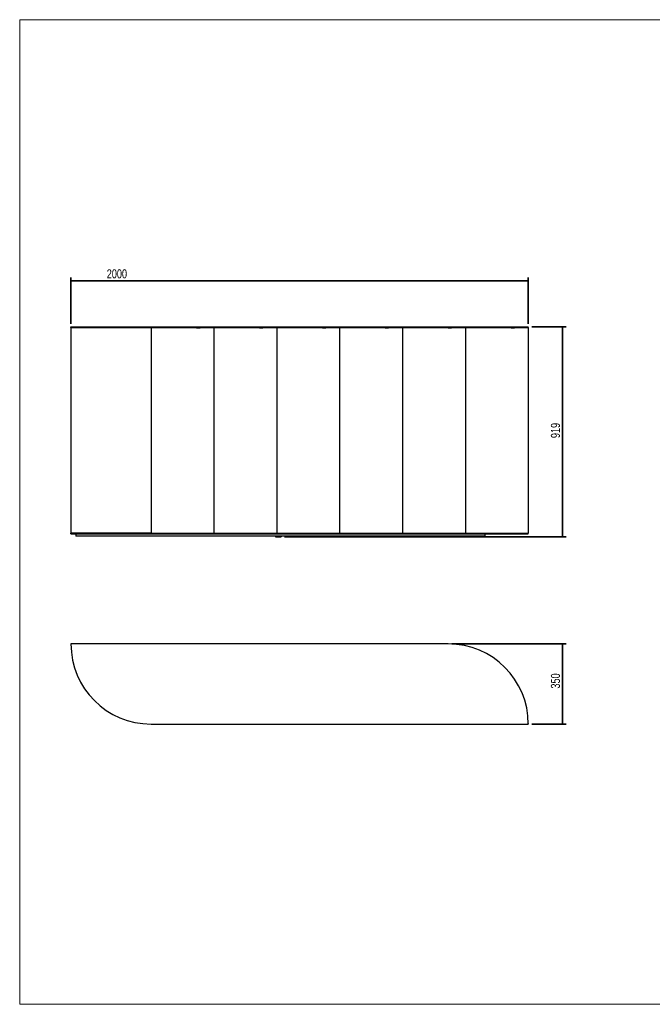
# Model space of a CAD drawing. Header units: millimetres. Extents: x 5 to 415, y 5 to 292.
# Tile 1 of 2: x 5 to 189, y 5 to 292. Entities that reach past the tile are written whole.
import ezdxf

# ---------------------------------------------------------------- set-up
doc = ezdxf.new("R2010")
doc.units = ezdxf.units.MM
doc.layers.add('CONTORNI', color=7, linetype='Continuous', lineweight=35)
doc.layers.add('TABELLA', color=7, linetype='Continuous')
doc.styles.add('SLDTEXTSTYLE0', font='TXT', dxfattribs={"width": 0.75})
doc.dimstyles.new('SLDDIMSTYLE0', dxfattribs={"dimtxt": 2.645833, "dimasz": 2, "dimexe": 0, "dimexo": 0.0625, "dimgap": 0.661458, "dimtad": 1, "dimdec": 1, "dimlfac": 15, "dimrnd": 1e-09, "dimzin": 12, "dimdsep": 46, "dimtxsty": 'SLDTEXTSTYLE0', "dimsah": 1, "dimcen": 0.09, "dimadec": 0, "dimazin": 3, "dimtfac": 1, "dimtdec": 1, "dimtofl": 0, "dimtmove": 0, "dimatfit": 3, "dimfxl": 0, "dimfrac": 2, "dimtolj": 1, "dimtzin": 12, "dimarcsym": 0})

# ---------------------------------------------------------------- blocks, each defined once
blk = doc.blocks.new('_D')
at = {"layer": 'CONTORNI'}
for p, q in [((19.96, 203.31), (19.96, 216.84)), ((153.29, 215.84), (19.96, 215.84)), ((153.29, 203.31), (153.29, 216.84))]:
    blk.add_line(p, q, dxfattribs=at)
for points in [[(19.96, 215.84), (21.96, 215.59), (21.96, 216.09)], [(153.29, 215.84), (151.29, 216.09), (151.29, 215.59)]]:
    blk.add_solid(points, dxfattribs=at)
at = {"layer": 'CONTORNI', "insert": (30.39, 219.25), "char_height": 2.646, "attachment_point": 1, "style": 'SLDTEXTSTYLE0'}
blk.add_mtext('2000', dxfattribs=at)
blk = doc.blocks.new('_D_1')
at = {"layer": 'CONTORNI'}
for p, q in [((154.29, 202.51), (164.29, 202.51)), ((163.29, 202.51), (163.29, 141.24)), ((82.22, 141.24), (164.29, 141.24))]:
    blk.add_line(p, q, dxfattribs=at)
for points in [[(163.29, 202.51), (163.04, 200.51), (163.54, 200.51)], [(163.29, 141.24), (163.54, 143.24), (163.04, 143.24)]]:
    blk.add_solid(points, dxfattribs=at)
at = {"layer": 'CONTORNI', "insert": (159.88, 170.04), "char_height": 2.646, "attachment_point": 1, "rotation": 90, "style": 'SLDTEXTSTYLE0'}
blk.add_mtext('919', dxfattribs=at)
blk = doc.blocks.new('_D_4')
at = {"layer": 'CONTORNI'}
for p, q in [((130.96, 110.03), (164.29, 110.03)), ((163.29, 86.7), (163.29, 110.03)), ((154.29, 86.7), (164.29, 86.7))]:
    blk.add_line(p, q, dxfattribs=at)
for points in [[(163.29, 110.03), (163.04, 108.03), (163.54, 108.03)], [(163.29, 86.7), (163.54, 88.7), (163.04, 88.7)]]:
    blk.add_solid(points, dxfattribs=at)
at = {"layer": 'CONTORNI', "insert": (159.88, 97.03), "char_height": 2.646, "attachment_point": 1, "rotation": 90, "style": 'SLDTEXTSTYLE0'}
blk.add_mtext('350', dxfattribs=at)

msp = doc.modelspace()

# ---------------------------------------------------------------- linework, layer by layer
at = {"color": 7, "linetype": 'Continuous', "lineweight": 25}
for p, q in [((19.9574, 202.3069), (19.9574, 202.5069)), ((19.9574, 202.5069), (43.2907, 202.5069)), ((19.9574, 202.3069), (19.9574, 142.3069)), ((43.2907, 202.3069), (19.9574, 202.3069)), ((19.9574, 202.3069), (43.2907, 202.3069)), ((43.2907, 202.5069), (153.2907, 202.5069)), ((43.2907, 202.3069), (43.2907, 142.3069)), ((43.2907, 202.3069), (153.2907, 202.3069)), ((56.5812, 202.1735), (43.2907, 202.1735)), ((56.5812, 202.1735), (57.5723, 202.1735)), ((57.5723, 202.1735), (57.5723, 202.3069)), ((61.6241, 202.3069), (61.6241, 142.3069)), ((74.9146, 202.1735), (61.6241, 202.1735)), ((74.9146, 202.1735), (75.9056, 202.1735)), ((75.9056, 202.1735), (75.9056, 202.3069)), ((79.9574, 202.3069), (79.9574, 142.3069)), ((93.2479, 202.1735), (79.9574, 202.1735)), ((93.2479, 202.1735), (94.239, 202.1735)), ((94.239, 202.1735), (94.239, 202.3069)), ((98.2907, 202.3069), (98.2907, 142.3069)), ((111.5812, 202.1735), (98.2907, 202.1735)), ((111.5812, 202.1735), (112.5723, 202.1735)), ((112.5723, 202.1735), (112.5723, 202.3069)), ((116.6241, 202.3069), (116.6241, 142.3069)), ((129.9146, 202.1735), (116.6241, 202.1735)), ((129.9146, 202.1735), (130.9056, 202.1735)), ((130.9056, 202.1735), (130.9056, 202.3069)), ((134.9574, 202.3069), (134.9574, 142.3069)), ((148.2479, 202.1735), (134.9574, 202.1735)), ((148.2479, 202.1735), (149.239, 202.1735)), ((149.239, 202.1735), (149.239, 202.3069)), ((153.2907, 202.3069), (153.2907, 202.5069)), ((153.2907, 202.3069), (153.2907, 142.3069)), ((19.9574, 142.1069), (19.9574, 142.3069)), ((19.9574, 142.3069), (43.2907, 142.3069)), ((43.2907, 142.3069), (19.9574, 142.3069)), ((19.9574, 142.1069), (43.2907, 142.1069)), ((21.3847, 142.1069), (21.3847, 141.4402)), ((21.3876, 141.4402), (21.3847, 141.4402)), ((43.2907, 141.4402), (21.3876, 141.4402)), ((43.2907, 142.3069), (153.2907, 142.3069)), ((43.2907, 142.1069), (153.2907, 142.1069)), ((140.0658, 141.4402), (43.2907, 141.4402)), ((79.5492, 141.4402), (79.5492, 141.2402)), ((79.5492, 141.2402), (79.7492, 141.2402)), ((79.7492, 141.2402), (81.0158, 141.2402)), ((81.0158, 141.2402), (81.2158, 141.2402)), ((81.2158, 141.4402), (81.2158, 141.2402)), ((96.1251, 141.4402), (96.1251, 141.2402)), ((96.1251, 141.2402), (96.3251, 141.2402)), ((96.3251, 141.2402), (97.5917, 141.2402)), ((97.5917, 141.2402), (97.7917, 141.2402)), ((97.7917, 141.4402), (97.7917, 141.2402)), ((102.6365, 141.4402), (102.6365, 141.2402)), ((102.6365, 141.2402), (102.8365, 141.2402)), ((102.8365, 141.2402), (104.1032, 141.2402)), ((104.1032, 141.2402), (104.3032, 141.2402)), ((104.3032, 141.4402), (104.3032, 141.2402)), ((115.1482, 141.4402), (115.1482, 141.2402)), ((115.1482, 141.2402), (115.3482, 141.2402)), ((115.3482, 141.2402), (116.6149, 141.2402)), ((116.6149, 141.2402), (116.8149, 141.2402)), ((116.8149, 141.4402), (116.8149, 141.2402)), ((126.6704, 141.4402), (126.6704, 141.2402)), ((126.6704, 141.2402), (126.8704, 141.2402)), ((126.8704, 141.2402), (128.1371, 141.2402)), ((128.1371, 141.2402), (128.3371, 141.2402)), ((128.3371, 141.4402), (128.3371, 141.2402)), ((135.1848, 141.4402), (135.1848, 141.2402)), ((135.1848, 141.2402), (135.3848, 141.2402)), ((135.3848, 141.2402), (136.6515, 141.2402)), ((136.6515, 141.2402), (136.8515, 141.2402)), ((136.8515, 141.4402), (136.8515, 141.2402)), ((140.7325, 141.4402), (140.0658, 141.4402)), ((140.7325, 141.4402), (140.7325, 142.1069)), ((153.2907, 142.1069), (153.2907, 142.3069)), ((129.9574, 110.0306), (19.9574, 110.0306)), ((130.1574, 110.0297), (130.1574, 110.0306)), ((43.2907, 86.6972), (153.2907, 86.6972)), ((153.2907, 86.8972), (153.2899, 86.8972)), ((153.2907, 86.8972), (153.2907, 86.6972))]:
    msp.add_line(p, q, dxfattribs=at)
for centre, start, end in [((43.2907, 110.0306), 180, 270), ((129.9574, 86.6972), 0, 90)]:
    msp.add_arc(centre, 23.3333, start, end, dxfattribs=at)
at = {"layer": 'TABELLA', "color": 5, "linetype": 'Continuous', "lineweight": 18}
for p, q in [((414.9804, 292), (5, 292)), ((5, 292), (5, 5)), ((5, 5), (415, 5))]:
    msp.add_line(p, q, dxfattribs=at)

# ---------------------------------------------------------------- dimensions: what is measured, and where the dimension line sits
at = {"layer": 'CONTORNI'}
dim = msp.add_linear_dim(base=(19.9574, 215.8402), p1=(153.2907, 202.3069), p2=(19.9574, 202.3069), dimstyle='SLDDIMSTYLE0', dxfattribs=at)
dim.commit()
dim.dimension.update_dxf_attribs({"geometry": '_D', "text_midpoint": (34.2992, 215.8402), "dimtype": 160})
for base, p1, p2, picture, middle in [((163.2907, 141.2402), (153.2907, 202.5069), (81.2158, 141.2402), '_D_1', (163.2907, 172.9734)), ((163.2907, 110.0306), (153.2907, 86.6972), (129.9574, 110.0306), '_D_4', (163.2907, 99.9584))]:
    dim = msp.add_linear_dim(base=base, p1=p1, p2=p2, angle=90, dimstyle='SLDDIMSTYLE0', dxfattribs=at)
    dim.commit()
    dim.dimension.update_dxf_attribs({"geometry": picture, "text_midpoint": middle, "dimtype": 160})

doc.saveas('drawing.dxf')
